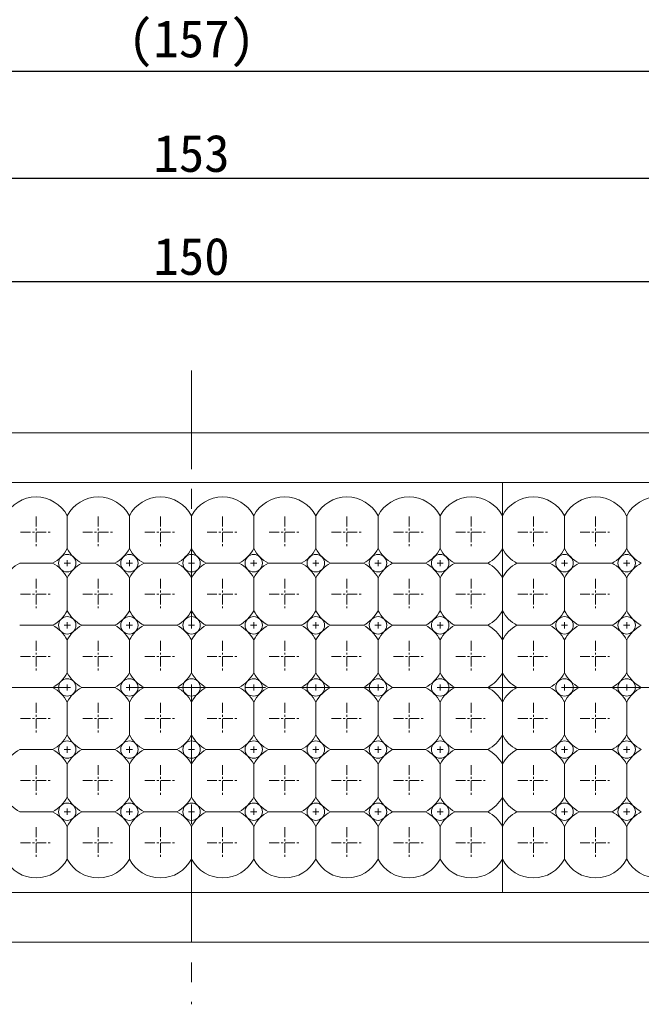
# Model space of a CAD drawing. Header units: millimetres. Extents: x -201 to 202, y 143 to 428.
# Tile 7 of 15: x -47 to 3, y 269 to 348. Entities that reach past the tile are written whole.
import ezdxf

# ---------------------------------------------------------------- set-up
doc = ezdxf.new("R2010")
doc.units = ezdxf.units.MM
doc.header["$LTSCALE"] = 0.25
doc.linetypes.add('CENTER', pattern=[50.8, 31.75, -6.35, 6.35, -6.35])
for name, color, linetype, lineweight in [('BASE', 7, 'Continuous', 20), ('CENTER', 1, 'CENTER', 9), ('DIMENSION', 6, 'Continuous', 9), ('LED LENS', 7, 'Continuous', 20)]:
    doc.layers.add(name, color=color, linetype=linetype, lineweight=lineweight)
doc.styles.add('VS Standard', font='msgothic.ttc', dxfattribs={"height": 3})
doc.dimstyles.new('VS Standard x1', dxfattribs={"dimtxt": 3, "dimasz": 3, "dimexe": 0.5, "dimexo": 0.8, "dimgap": 0.5, "dimtad": 3, "dimrnd": 0.0001, "dimzin": 9, "dimdsep": 46, "dimtxsty": 'VS Standard', "dimcen": 0, "dimaunit": 1, "dimadec": 0, "dimazin": 2, "dimtfac": 1, "dimtmove": 0, "dimatfit": 2, "dimfxl": 1, "dimtolj": 1, "dimtzin": 0, "dimarcsym": 0})

# ---------------------------------------------------------------- blocks, each defined once
blk = doc.blocks.new('*D192')
at = {"layer": 'Defpoints', "color": 0}
for p in [(41.637, 327.179), (-108.363, 315.001), (41.637, 315.001)]:
    blk.add_point(p, dxfattribs=at)
at = {"layer": 'DIMENSION', "color": 0, "lineweight": -2}
for p, q in [((-108.363, 315.801), (-108.363, 327.679)), ((41.637, 315.801), (41.637, 327.679)), ((-105.363, 327.179), (38.637, 327.179))]:
    blk.add_line(p, q, dxfattribs=at)
at = {"layer": 'DIMENSION', "color": 0}
for points in [[(-105.363, 327.679), (-105.363, 326.679), (-108.363, 327.179)], [(38.637, 326.679), (38.637, 327.679), (41.637, 327.179)]]:
    blk.add_solid(points, dxfattribs=at)
at = {"layer": 'DIMENSION', "color": 0, "insert": (-33.363, 329.179), "char_height": 3, "attachment_point": 5, "style": 'VS Standard'}
blk.add_mtext('\\A1;150', dxfattribs=at)
blk = doc.blocks.new('*D193')
at = {"layer": 'Defpoints', "color": 0}
for p in [(-109.863, 335.467), (-109.863, 315.001), (43.137, 315.001)]:
    blk.add_point(p, dxfattribs=at)
at = {"layer": 'DIMENSION', "color": 0, "lineweight": -2}
for p, q in [((-109.863, 315.801), (-109.863, 335.967)), ((40.137, 335.467), (-106.863, 335.467)), ((43.137, 315.801), (43.137, 335.967))]:
    blk.add_line(p, q, dxfattribs=at)
at = {"layer": 'DIMENSION', "color": 0}
for points in [[(-106.863, 335.967), (-106.863, 334.967), (-109.863, 335.467)], [(40.137, 334.967), (40.137, 335.967), (43.137, 335.467)]]:
    blk.add_solid(points, dxfattribs=at)
at = {"layer": 'DIMENSION', "color": 0, "insert": (-33.363, 337.467), "char_height": 3, "attachment_point": 5, "style": 'VS Standard'}
blk.add_mtext('\\A1;153', dxfattribs=at)
blk = doc.blocks.new('*D198')
at = {"layer": 'Defpoints', "color": 0}
for p in [(-111.863, 344.062), (-111.863, 305.501), (45.137, 305.481)]:
    blk.add_point(p, dxfattribs=at)
at = {"layer": 'DIMENSION', "color": 0, "lineweight": -2}
for p, q in [((-111.863, 306.301), (-111.863, 344.562)), ((42.137, 344.062), (-108.863, 344.062)), ((45.137, 306.281), (45.137, 344.562))]:
    blk.add_line(p, q, dxfattribs=at)
at = {"layer": 'DIMENSION', "color": 0}
for points in [[(-108.863, 344.562), (-108.863, 343.562), (-111.863, 344.062)], [(42.137, 343.562), (42.137, 344.562), (45.137, 344.062)]]:
    blk.add_solid(points, dxfattribs=at)
at = {"layer": 'DIMENSION', "color": 0, "insert": (-33.363, 346.313), "char_height": 3, "attachment_point": 5, "style": 'VS Standard'}
blk.add_mtext('\\A1;\\A1;(157)', dxfattribs=at)

msp = doc.modelspace()

# ---------------------------------------------------------------- linework, layer by layer
at = {"layer": 'BASE'}
for p, q in [((-108.363, 315.001), (41.637, 315.001)), ((41.637, 311.001), (-108.363, 311.001)), ((-108.363, 278.001), (41.637, 278.001)), ((41.637, 274.001), (-108.363, 274.001))]:
    msp.add_line(p, q, dxfattribs=at)
at = {"layer": 'CENTER'}
for p, q in [((-33.363, 320.001), (-33.363, 269.001)), ((-43.613, 304.501), (-43.113, 304.501)), ((-43.363, 304.751), (-43.363, 304.251)), ((-38.613, 304.501), (-38.113, 304.501)), ((-38.363, 304.751), (-38.363, 304.251)), ((-33.613, 304.501), (-33.113, 304.501)), ((-33.363, 304.751), (-33.363, 304.251)), ((-28.613, 304.501), (-28.113, 304.501)), ((-28.363, 304.751), (-28.363, 304.251)), ((-23.613, 304.501), (-23.113, 304.501)), ((-23.363, 304.751), (-23.363, 304.251)), ((-18.613, 304.501), (-18.113, 304.501)), ((-18.363, 304.751), (-18.363, 304.251)), ((-13.613, 304.501), (-13.113, 304.501)), ((-13.363, 304.751), (-13.363, 304.251)), ((-3.613, 304.501), (-3.113, 304.501)), ((-3.363, 304.751), (-3.363, 304.251)), ((1.387, 304.501), (1.887, 304.501)), ((1.637, 304.751), (1.637, 304.251)), ((-43.363, 299.751), (-43.363, 299.251)), ((-38.363, 299.751), (-38.363, 299.251)), ((-33.363, 299.751), (-33.363, 299.251)), ((-28.363, 299.751), (-28.363, 299.251)), ((-23.363, 299.751), (-23.363, 299.251)), ((-18.363, 299.751), (-18.363, 299.251)), ((-13.363, 299.751), (-13.363, 299.251)), ((-3.363, 299.751), (-3.363, 299.251)), ((1.637, 299.751), (1.637, 299.251)), ((-43.613, 299.501), (-43.113, 299.501)), ((-38.613, 299.501), (-38.113, 299.501)), ((-33.613, 299.501), (-33.113, 299.501)), ((-28.613, 299.501), (-28.113, 299.501)), ((-23.613, 299.501), (-23.113, 299.501)), ((-18.613, 299.501), (-18.113, 299.501)), ((-13.613, 299.501), (-13.113, 299.501)), ((-3.613, 299.501), (-3.113, 299.501)), ((1.387, 299.501), (1.887, 299.501)), ((-114.721, 294.501), (47.995, 294.501)), ((-43.613, 294.501), (-43.113, 294.501)), ((-43.363, 294.751), (-43.363, 294.251)), ((-38.613, 294.501), (-38.113, 294.501)), ((-38.363, 294.751), (-38.363, 294.251)), ((-33.613, 294.501), (-33.113, 294.501)), ((-33.363, 294.751), (-33.363, 294.251)), ((-28.613, 294.501), (-28.113, 294.501)), ((-28.363, 294.751), (-28.363, 294.251)), ((-23.613, 294.501), (-23.113, 294.501)), ((-23.363, 294.751), (-23.363, 294.251)), ((-18.613, 294.501), (-18.113, 294.501)), ((-18.363, 294.751), (-18.363, 294.251)), ((-13.613, 294.501), (-13.113, 294.501)), ((-13.363, 294.751), (-13.363, 294.251)), ((-3.613, 294.501), (-3.113, 294.501)), ((-3.363, 294.751), (-3.363, 294.251)), ((1.387, 294.501), (1.887, 294.501)), ((1.637, 294.751), (1.637, 294.251)), ((-43.613, 289.501), (-43.113, 289.501)), ((-43.363, 289.751), (-43.363, 289.251)), ((-38.613, 289.501), (-38.113, 289.501)), ((-38.363, 289.751), (-38.363, 289.251)), ((-33.613, 289.501), (-33.113, 289.501)), ((-33.363, 289.751), (-33.363, 289.251)), ((-28.613, 289.501), (-28.113, 289.501)), ((-28.363, 289.751), (-28.363, 289.251)), ((-23.613, 289.501), (-23.113, 289.501)), ((-23.363, 289.751), (-23.363, 289.251)), ((-18.613, 289.501), (-18.113, 289.501)), ((-18.363, 289.751), (-18.363, 289.251)), ((-13.613, 289.501), (-13.113, 289.501)), ((-13.363, 289.751), (-13.363, 289.251)), ((-3.613, 289.501), (-3.113, 289.501)), ((-3.363, 289.751), (-3.363, 289.251)), ((1.387, 289.501), (1.887, 289.501)), ((1.637, 289.751), (1.637, 289.251)), ((-43.613, 284.501), (-43.113, 284.501)), ((-43.363, 284.751), (-43.363, 284.251)), ((-38.613, 284.501), (-38.113, 284.501)), ((-38.363, 284.751), (-38.363, 284.251)), ((-33.613, 284.501), (-33.113, 284.501)), ((-33.363, 284.751), (-33.363, 284.251)), ((-28.613, 284.501), (-28.113, 284.501)), ((-28.363, 284.751), (-28.363, 284.251)), ((-23.613, 284.501), (-23.113, 284.501)), ((-23.363, 284.751), (-23.363, 284.251)), ((-18.613, 284.501), (-18.113, 284.501)), ((-18.363, 284.751), (-18.363, 284.251)), ((-13.613, 284.501), (-13.113, 284.501)), ((-13.363, 284.751), (-13.363, 284.251)), ((-3.613, 284.501), (-3.113, 284.501)), ((-3.363, 284.751), (-3.363, 284.251)), ((1.387, 284.501), (1.887, 284.501)), ((1.637, 284.751), (1.637, 284.251))]:
    msp.add_line(p, q, dxfattribs=at)
at = {"layer": 'CENTER', "ltscale": 0.1}
for p, q in [((-45.863, 308.251), (-45.863, 305.751)), ((-40.863, 308.251), (-40.863, 305.751)), ((-35.863, 308.251), (-35.863, 305.751)), ((-30.863, 308.251), (-30.863, 305.751)), ((-25.863, 308.251), (-25.863, 305.751)), ((-20.863, 308.251), (-20.863, 305.751)), ((-15.863, 308.251), (-15.863, 305.751)), ((-10.863, 308.251), (-10.863, 305.751)), ((-5.863, 308.251), (-5.863, 305.751)), ((-0.863, 308.251), (-0.863, 305.751)), ((-47.113, 307.001), (-44.613, 307.001)), ((-42.113, 307.001), (-39.613, 307.001)), ((-37.113, 307.001), (-34.613, 307.001)), ((-32.113, 307.001), (-29.613, 307.001)), ((-27.113, 307.001), (-24.613, 307.001)), ((-22.113, 307.001), (-19.613, 307.001)), ((-17.113, 307.001), (-14.613, 307.001)), ((-12.113, 307.001), (-9.613, 307.001)), ((-7.113, 307.001), (-4.613, 307.001)), ((-2.113, 307.001), (0.387, 307.001)), ((-45.863, 303.251), (-45.863, 300.751)), ((-40.863, 303.251), (-40.863, 300.751)), ((-35.863, 303.251), (-35.863, 300.751)), ((-30.863, 303.251), (-30.863, 300.751)), ((-25.863, 303.251), (-25.863, 300.751)), ((-20.863, 303.251), (-20.863, 300.751)), ((-15.863, 303.251), (-15.863, 300.751)), ((-10.863, 303.251), (-10.863, 300.751)), ((-5.863, 303.251), (-5.863, 300.751)), ((-0.863, 303.251), (-0.863, 300.751)), ((-47.113, 302.001), (-44.613, 302.001)), ((-42.113, 302.001), (-39.613, 302.001)), ((-37.113, 302.001), (-34.613, 302.001)), ((-32.113, 302.001), (-29.613, 302.001)), ((-27.113, 302.001), (-24.613, 302.001)), ((-22.113, 302.001), (-19.613, 302.001)), ((-17.113, 302.001), (-14.613, 302.001)), ((-12.113, 302.001), (-9.613, 302.001)), ((-7.113, 302.001), (-4.613, 302.001)), ((-2.113, 302.001), (0.387, 302.001)), ((-45.863, 298.251), (-45.863, 295.751)), ((-40.863, 298.251), (-40.863, 295.751)), ((-35.863, 298.251), (-35.863, 295.751)), ((-30.863, 298.251), (-30.863, 295.751)), ((-25.863, 298.251), (-25.863, 295.751)), ((-20.863, 298.251), (-20.863, 295.751)), ((-15.863, 298.251), (-15.863, 295.751)), ((-10.863, 298.251), (-10.863, 295.751)), ((-5.863, 298.251), (-5.863, 295.751)), ((-0.863, 298.251), (-0.863, 295.751)), ((-47.113, 297.001), (-44.613, 297.001)), ((-42.113, 297.001), (-39.613, 297.001)), ((-37.113, 297.001), (-34.613, 297.001)), ((-32.113, 297.001), (-29.613, 297.001)), ((-27.113, 297.001), (-24.613, 297.001)), ((-22.113, 297.001), (-19.613, 297.001)), ((-17.113, 297.001), (-14.613, 297.001)), ((-12.113, 297.001), (-9.613, 297.001)), ((-7.113, 297.001), (-4.613, 297.001)), ((-2.113, 297.001), (0.387, 297.001)), ((-45.863, 293.251), (-45.863, 290.751)), ((-40.863, 293.251), (-40.863, 290.751)), ((-35.863, 293.251), (-35.863, 290.751)), ((-30.863, 293.251), (-30.863, 290.751)), ((-25.863, 293.251), (-25.863, 290.751)), ((-20.863, 293.251), (-20.863, 290.751)), ((-15.863, 293.251), (-15.863, 290.751)), ((-10.863, 293.251), (-10.863, 290.751)), ((-5.863, 293.251), (-5.863, 290.751)), ((-0.863, 293.251), (-0.863, 290.751)), ((-47.113, 292.001), (-44.613, 292.001)), ((-42.113, 292.001), (-39.613, 292.001)), ((-37.113, 292.001), (-34.613, 292.001)), ((-32.113, 292.001), (-29.613, 292.001)), ((-27.113, 292.001), (-24.613, 292.001)), ((-22.113, 292.001), (-19.613, 292.001)), ((-17.113, 292.001), (-14.613, 292.001)), ((-12.113, 292.001), (-9.613, 292.001)), ((-7.113, 292.001), (-4.613, 292.001)), ((-2.113, 292.001), (0.387, 292.001)), ((-45.863, 288.251), (-45.863, 285.751)), ((-40.863, 288.251), (-40.863, 285.751)), ((-35.863, 288.251), (-35.863, 285.751)), ((-30.863, 288.251), (-30.863, 285.751)), ((-25.863, 288.251), (-25.863, 285.751)), ((-20.863, 288.251), (-20.863, 285.751)), ((-15.863, 288.251), (-15.863, 285.751)), ((-10.863, 288.251), (-10.863, 285.751)), ((-5.863, 288.251), (-5.863, 285.751)), ((-0.863, 288.251), (-0.863, 285.751)), ((-47.113, 287.001), (-44.613, 287.001)), ((-42.113, 287.001), (-39.613, 287.001)), ((-37.113, 287.001), (-34.613, 287.001)), ((-32.113, 287.001), (-29.613, 287.001)), ((-27.113, 287.001), (-24.613, 287.001)), ((-22.113, 287.001), (-19.613, 287.001)), ((-17.113, 287.001), (-14.613, 287.001)), ((-12.113, 287.001), (-9.613, 287.001)), ((-7.113, 287.001), (-4.613, 287.001)), ((-2.113, 287.001), (0.387, 287.001)), ((-45.863, 283.251), (-45.863, 280.751)), ((-40.863, 283.251), (-40.863, 280.751)), ((-35.863, 283.251), (-35.863, 280.751)), ((-30.863, 283.251), (-30.863, 280.751)), ((-25.863, 283.251), (-25.863, 280.751)), ((-20.863, 283.251), (-20.863, 280.751)), ((-15.863, 283.251), (-15.863, 280.751)), ((-10.863, 283.251), (-10.863, 280.751)), ((-5.863, 283.251), (-5.863, 280.751)), ((-0.863, 283.251), (-0.863, 280.751)), ((-47.113, 282.001), (-44.613, 282.001)), ((-42.113, 282.001), (-39.613, 282.001)), ((-37.113, 282.001), (-34.613, 282.001)), ((-32.113, 282.001), (-29.613, 282.001)), ((-27.113, 282.001), (-24.613, 282.001)), ((-22.113, 282.001), (-19.613, 282.001)), ((-17.113, 282.001), (-14.613, 282.001)), ((-12.113, 282.001), (-9.613, 282.001)), ((-7.113, 282.001), (-4.613, 282.001)), ((-2.113, 282.001), (0.387, 282.001))]:
    msp.add_line(p, q, dxfattribs=at)
at = {"layer": 'LED LENS'}
for p, q in [((-8.363, 311.001), (-8.363, 278.001)), ((-8.363, 308.324), (-8.363, 311.001)), ((-8.363, 311.001), (-8.363, 278.001)), ((-43.363, 308.324), (-43.363, 307.001)), ((-38.363, 308.324), (-38.363, 307.001)), ((-33.363, 308.324), (-33.363, 307.001)), ((-28.363, 308.324), (-28.363, 307.001)), ((-23.363, 308.324), (-23.363, 307.001)), ((-18.363, 308.324), (-18.363, 307.001)), ((-13.363, 308.324), (-13.363, 307.001)), ((-3.363, 308.324), (-3.363, 307.001)), ((1.637, 308.324), (1.637, 307.001)), ((-43.363, 307.001), (-43.363, 305.678)), ((-38.363, 307.001), (-38.363, 305.678)), ((-33.363, 307.001), (-33.363, 305.678)), ((-28.363, 307.001), (-28.363, 305.678)), ((-23.363, 307.001), (-23.363, 305.678)), ((-18.363, 307.001), (-18.363, 305.678)), ((-13.363, 307.001), (-13.363, 305.678)), ((-3.363, 307.001), (-3.363, 305.678)), ((1.637, 307.001), (1.637, 305.678)), ((-47.186, 304.501), (-44.54, 304.501)), ((-42.186, 304.501), (-39.54, 304.501)), ((-37.186, 304.501), (-34.54, 304.501)), ((-32.186, 304.501), (-29.54, 304.501)), ((-27.186, 304.501), (-24.54, 304.501)), ((-22.186, 304.501), (-19.54, 304.501)), ((-17.186, 304.501), (-14.54, 304.501)), ((-12.186, 304.501), (-9.54, 304.501)), ((-7.186, 304.501), (-4.54, 304.501)), ((-2.186, 304.501), (0.46, 304.501)), ((-43.363, 303.324), (-43.363, 302.001)), ((-38.363, 303.324), (-38.363, 302.001)), ((-33.363, 303.324), (-33.363, 302.001)), ((-28.363, 303.324), (-28.363, 302.001)), ((-23.363, 303.324), (-23.363, 302.001)), ((-18.363, 303.324), (-18.363, 302.001)), ((-13.363, 303.324), (-13.363, 302.001)), ((-3.363, 303.324), (-3.363, 302.001)), ((1.637, 303.324), (1.637, 302.001)), ((-43.363, 302.001), (-43.363, 300.678)), ((-38.363, 302.001), (-38.363, 300.678)), ((-33.363, 302.001), (-33.363, 300.678)), ((-28.363, 302.001), (-28.363, 300.678)), ((-23.363, 302.001), (-23.363, 300.678)), ((-18.363, 302.001), (-18.363, 300.678)), ((-13.363, 302.001), (-13.363, 300.678)), ((-3.363, 302.001), (-3.363, 300.678)), ((1.637, 302.001), (1.637, 300.678)), ((-47.186, 299.501), (-44.54, 299.501)), ((-42.186, 299.501), (-39.54, 299.501)), ((-37.186, 299.501), (-34.54, 299.501)), ((-32.186, 299.501), (-29.54, 299.501)), ((-27.186, 299.501), (-24.54, 299.501)), ((-22.186, 299.501), (-19.54, 299.501)), ((-17.186, 299.501), (-14.54, 299.501)), ((-12.186, 299.501), (-9.54, 299.501)), ((-7.186, 299.501), (-4.54, 299.501)), ((-2.186, 299.501), (0.46, 299.501)), ((-43.363, 298.324), (-43.363, 297.001)), ((-38.363, 298.324), (-38.363, 297.001)), ((-33.363, 298.324), (-33.363, 297.001)), ((-28.363, 298.324), (-28.363, 297.001)), ((-23.363, 298.324), (-23.363, 297.001)), ((-18.363, 298.324), (-18.363, 297.001)), ((-13.363, 298.324), (-13.363, 297.001)), ((-3.363, 298.324), (-3.363, 297.001)), ((1.637, 298.324), (1.637, 297.001)), ((-43.363, 297.001), (-43.363, 295.678)), ((-38.363, 297.001), (-38.363, 295.678)), ((-33.363, 297.001), (-33.363, 295.678)), ((-28.363, 297.001), (-28.363, 295.678)), ((-23.363, 297.001), (-23.363, 295.678)), ((-18.363, 297.001), (-18.363, 295.678)), ((-13.363, 297.001), (-13.363, 295.678)), ((-3.363, 297.001), (-3.363, 295.678)), ((1.637, 297.001), (1.637, 295.678)), ((-47.186, 294.501), (-44.54, 294.501)), ((-42.186, 294.501), (-39.54, 294.501)), ((-37.186, 294.501), (-34.54, 294.501)), ((-32.186, 294.501), (-29.54, 294.501)), ((-27.186, 294.501), (-24.54, 294.501)), ((-22.186, 294.501), (-19.54, 294.501)), ((-17.186, 294.501), (-14.54, 294.501)), ((-12.186, 294.501), (-9.54, 294.501)), ((-7.186, 294.501), (-4.54, 294.501)), ((-2.186, 294.501), (0.46, 294.501)), ((-43.363, 293.324), (-43.363, 292.001)), ((-38.363, 293.324), (-38.363, 292.001)), ((-33.363, 293.324), (-33.363, 292.001)), ((-28.363, 293.324), (-28.363, 292.001)), ((-23.363, 293.324), (-23.363, 292.001)), ((-18.363, 293.324), (-18.363, 292.001)), ((-13.363, 293.324), (-13.363, 292.001)), ((-3.363, 293.324), (-3.363, 292.001)), ((1.637, 293.324), (1.637, 292.001)), ((-43.363, 292.001), (-43.363, 290.678)), ((-38.363, 292.001), (-38.363, 290.678)), ((-33.363, 292.001), (-33.363, 290.678)), ((-28.363, 292.001), (-28.363, 290.678)), ((-23.363, 292.001), (-23.363, 290.678)), ((-18.363, 292.001), (-18.363, 290.678)), ((-13.363, 292.001), (-13.363, 290.678)), ((-3.363, 292.001), (-3.363, 290.678)), ((1.637, 292.001), (1.637, 290.678)), ((-47.186, 289.501), (-44.54, 289.501)), ((-42.186, 289.501), (-39.54, 289.501)), ((-37.186, 289.501), (-34.54, 289.501)), ((-32.186, 289.501), (-29.54, 289.501)), ((-27.186, 289.501), (-24.54, 289.501)), ((-22.186, 289.501), (-19.54, 289.501)), ((-17.186, 289.501), (-14.54, 289.501)), ((-12.186, 289.501), (-9.54, 289.501)), ((-7.186, 289.501), (-4.54, 289.501)), ((-2.186, 289.501), (0.46, 289.501)), ((-43.363, 288.324), (-43.363, 287.001)), ((-38.363, 288.324), (-38.363, 287.001)), ((-33.363, 288.324), (-33.363, 287.001)), ((-28.363, 288.324), (-28.363, 287.001)), ((-23.363, 288.324), (-23.363, 287.001)), ((-18.363, 288.324), (-18.363, 287.001)), ((-13.363, 287.001), (-13.363, 288.324)), ((-3.363, 288.324), (-3.363, 287.001)), ((1.637, 288.324), (1.637, 287.001)), ((-43.363, 287.001), (-43.363, 285.678)), ((-38.363, 287.001), (-38.363, 285.678)), ((-33.363, 287.001), (-33.363, 285.678)), ((-28.363, 287.001), (-28.363, 285.678)), ((-23.363, 287.001), (-23.363, 285.678)), ((-18.363, 287.001), (-18.363, 285.678)), ((-13.363, 285.678), (-13.363, 287.001)), ((-3.363, 287.001), (-3.363, 285.678)), ((1.637, 287.001), (1.637, 285.678)), ((-47.186, 284.501), (-44.54, 284.501)), ((-42.186, 284.501), (-39.54, 284.501)), ((-37.186, 284.501), (-34.54, 284.501)), ((-32.186, 284.501), (-29.54, 284.501)), ((-27.186, 284.501), (-24.54, 284.501)), ((-22.186, 284.501), (-19.54, 284.501)), ((-17.186, 284.501), (-14.54, 284.501)), ((-12.186, 284.501), (-9.54, 284.501)), ((-7.186, 284.501), (-4.54, 284.501)), ((-2.186, 284.501), (0.46, 284.501)), ((-43.363, 283.324), (-43.363, 282.001)), ((-38.363, 283.324), (-38.363, 282.001)), ((-33.363, 283.324), (-33.363, 282.001)), ((-28.363, 283.324), (-28.363, 282.001)), ((-23.363, 283.324), (-23.363, 282.001)), ((-18.363, 282.001), (-18.363, 283.324)), ((-13.363, 282.001), (-13.363, 283.324)), ((-3.363, 283.324), (-3.363, 282.001)), ((1.637, 283.324), (1.637, 282.001)), ((-43.363, 282.001), (-43.363, 280.678)), ((-38.363, 282.001), (-38.363, 280.678)), ((-33.363, 282.001), (-33.363, 280.678)), ((-28.363, 282.001), (-28.363, 280.678)), ((-23.363, 282.001), (-23.363, 280.678)), ((-18.363, 280.678), (-18.363, 282.001)), ((-13.363, 280.678), (-13.363, 282.001)), ((-3.363, 282.001), (-3.363, 280.678)), ((1.637, 282.001), (1.637, 280.678))]:
    msp.add_line(p, q, dxfattribs=at)
for centre, radius, start, end in [((-45.863, 307.001), 2.828, 27.88557, 152.11443), ((-40.863, 307.001), 2.828, 27.88557, 152.11443), ((-35.863, 307.001), 2.828, 27.88557, 152.11443), ((-30.863, 307.001), 2.828, 27.88557, 152.11443), ((-25.863, 307.001), 2.828, 27.88557, 152.11443), ((-20.863, 307.001), 2.828, 27.88557, 152.11443), ((-15.863, 307.001), 2.828, 27.88557, 152.11443), ((-10.863, 307.001), 2.828, 27.88557, 152.11443), ((-5.863, 307.001), 2.828, 27.88557, 152.11443), ((-0.863, 307.001), 2.828, 27.88557, 152.11443), ((4.137, 307.001), 2.828, 27.88557, 152.11443), ((-45.863, 307.001), 2.828, 315, 332.11443), ((-43.363, 304.501), 0.7, 45, 135), ((-40.863, 307.001), 2.828, 207.88557, 225), ((-40.863, 307.001), 2.828, 315, 332.11443), ((-38.363, 304.501), 0.7, 45, 135), ((-35.863, 307.001), 2.828, 207.88557, 225), ((-35.863, 307.001), 2.828, 315, 332.11443), ((-33.363, 304.501), 0.7, 45, 135), ((-30.863, 307.001), 2.828, 207.88557, 225), ((-30.863, 307.001), 2.828, 315, 332.11443), ((-28.363, 304.501), 0.7, 45, 135), ((-25.863, 307.001), 2.828, 207.88557, 225), ((-25.863, 307.001), 2.828, 315, 332.11443), ((-23.363, 304.501), 0.7, 45, 135), ((-20.863, 307.001), 2.828, 207.88557, 225), ((-20.863, 307.001), 2.828, 315, 332.11443), ((-18.363, 304.501), 0.7, 45, 135), ((-15.863, 307.001), 2.828, 207.88557, 225), ((-15.863, 307.001), 2.828, 315, 332.11443), ((-13.363, 304.501), 0.7, 45, 135), ((-10.863, 307.001), 2.828, 207.88557, 225), ((-10.863, 307.001), 2.828, 297.88557, 332.11443), ((-5.863, 307.001), 2.828, 207.88557, 242.11443), ((-5.863, 307.001), 2.828, 315, 332.11443), ((-3.363, 304.501), 0.7, 45, 135), ((-0.863, 307.001), 2.828, 207.88557, 225), ((-0.863, 307.001), 2.828, 315, 332.11443), ((1.637, 304.501), 0.7, 45, 135), ((4.137, 307.001), 2.828, 207.88557, 225), ((-45.863, 302.001), 2.828, 117.88557, 135), ((-45.863, 307.001), 2.828, 297.88557, 315), ((-45.863, 302.001), 2.828, 45, 62.11443), ((-43.363, 304.501), 0.7, 135, 225), ((-43.363, 304.501), 0.7, 0, 45), ((-43.363, 304.501), 0.7, 315, 0), ((-40.863, 307.001), 2.828, 225, 242.11443), ((-40.863, 302.001), 2.828, 117.88557, 135), ((-40.863, 307.001), 2.828, 297.88557, 315), ((-40.863, 302.001), 2.828, 45, 62.11443), ((-38.363, 304.501), 0.7, 135, 225), ((-38.363, 304.501), 0.7, 0, 45), ((-38.363, 304.501), 0.7, 315, 0), ((-35.863, 307.001), 2.828, 225, 242.11443), ((-35.863, 302.001), 2.828, 117.88557, 135), ((-35.863, 307.001), 2.828, 297.88557, 315), ((-35.863, 302.001), 2.828, 45, 62.11443), ((-33.363, 304.501), 0.7, 135, 225), ((-33.363, 304.501), 0.7, 0, 45), ((-33.363, 304.501), 0.7, 315, 0), ((-30.863, 307.001), 2.828, 225, 242.11443), ((-30.863, 302.001), 2.828, 117.88557, 135), ((-30.863, 307.001), 2.828, 297.88557, 315), ((-30.863, 302.001), 2.828, 45, 62.11443), ((-28.363, 304.501), 0.7, 135, 225), ((-28.363, 304.501), 0.7, 0, 45), ((-28.363, 304.501), 0.7, 315, 0), ((-25.863, 307.001), 2.828, 225, 242.11443), ((-25.863, 302.001), 2.828, 117.88557, 135), ((-25.863, 307.001), 2.828, 297.88557, 315), ((-25.863, 302.001), 2.828, 45, 62.11443), ((-23.363, 304.501), 0.7, 135, 225), ((-23.363, 304.501), 0.7, 0, 45), ((-23.363, 304.501), 0.7, 315, 0), ((-20.863, 307.001), 2.828, 225, 242.11443), ((-20.863, 302.001), 2.828, 117.88557, 135), ((-20.863, 307.001), 2.828, 297.88557, 315), ((-20.863, 302.001), 2.828, 45, 62.11443), ((-18.363, 304.501), 0.7, 135, 225), ((-18.363, 304.501), 0.7, 0, 45), ((-18.363, 304.501), 0.7, 315, 0), ((-15.863, 307.001), 2.828, 225, 242.11443), ((-15.863, 302.001), 2.828, 117.88557, 135), ((-15.863, 307.001), 2.828, 297.88557, 315), ((-15.863, 302.001), 2.828, 45, 62.11443), ((-13.363, 304.501), 0.7, 135, 225), ((-13.363, 304.501), 0.7, 0, 45), ((-13.363, 304.501), 0.7, 315, 0), ((-10.863, 307.001), 2.828, 225, 242.11443), ((-10.863, 302.001), 2.828, 117.88557, 135), ((-10.863, 302.001), 2.828, 27.88557, 62.11443), ((-5.863, 302.001), 2.828, 117.88557, 152.11443), ((-5.863, 307.001), 2.828, 297.88557, 315), ((-5.863, 302.001), 2.828, 45, 62.11443), ((-3.363, 304.501), 0.7, 135, 225), ((-3.363, 304.501), 0.7, 0, 45), ((-3.363, 304.501), 0.7, 315, 0), ((-0.863, 307.001), 2.828, 225, 242.11443), ((-0.863, 302.001), 2.828, 117.88557, 135), ((-0.863, 307.001), 2.828, 297.88557, 315), ((-0.863, 302.001), 2.828, 45, 62.11443), ((1.637, 304.501), 0.7, 135, 225), ((1.637, 304.501), 0.7, 0, 45), ((1.637, 304.501), 0.7, 315, 0), ((4.137, 307.001), 2.828, 225, 242.11443), ((4.137, 302.001), 2.828, 117.88557, 135), ((-45.863, 302.001), 2.828, 27.88557, 45), ((-43.363, 304.501), 0.7, 225, 315), ((-40.863, 302.001), 2.828, 135, 152.11443), ((-40.863, 302.001), 2.828, 27.88557, 45), ((-38.363, 304.501), 0.7, 225, 315), ((-35.863, 302.001), 2.828, 135, 152.11443), ((-35.863, 302.001), 2.828, 27.88557, 45), ((-33.363, 304.501), 0.7, 225, 315), ((-30.863, 302.001), 2.828, 135, 152.11443), ((-30.863, 302.001), 2.828, 27.88557, 45), ((-28.363, 304.501), 0.7, 225, 315), ((-25.863, 302.001), 2.828, 135, 152.11443), ((-25.863, 302.001), 2.828, 27.88557, 45), ((-23.363, 304.501), 0.7, 225, 315), ((-20.863, 302.001), 2.828, 135, 152.11443), ((-20.863, 302.001), 2.828, 27.88557, 45), ((-18.363, 304.501), 0.7, 225, 315), ((-15.863, 302.001), 2.828, 135, 152.11443), ((-15.863, 302.001), 2.828, 27.88557, 45), ((-13.363, 304.501), 0.7, 225, 315), ((-10.863, 302.001), 2.828, 135, 152.11443), ((-5.863, 302.001), 2.828, 27.88557, 45), ((-3.363, 304.501), 0.7, 225, 315), ((-0.863, 302.001), 2.828, 135, 152.11443), ((-0.863, 302.001), 2.828, 27.88557, 45), ((1.637, 304.501), 0.7, 225, 315), ((4.137, 302.001), 2.828, 135, 152.11443), ((-45.863, 302.001), 2.828, 315, 332.11443), ((-40.863, 302.001), 2.828, 207.88557, 225), ((-40.863, 302.001), 2.828, 315, 332.11443), ((-35.863, 302.001), 2.828, 207.88557, 225), ((-35.863, 302.001), 2.828, 315, 332.11443), ((-30.863, 302.001), 2.828, 207.88557, 225), ((-30.863, 302.001), 2.828, 315, 332.11443), ((-25.863, 302.001), 2.828, 207.88557, 225), ((-25.863, 302.001), 2.828, 315, 332.11443), ((-20.863, 302.001), 2.828, 207.88557, 225), ((-20.863, 302.001), 2.828, 315, 332.11443), ((-15.863, 302.001), 2.828, 207.88557, 225), ((-15.863, 302.001), 2.828, 315, 332.11443), ((-10.863, 302.001), 2.828, 207.88557, 225), ((-10.863, 302.001), 2.828, 297.88557, 332.11443), ((-5.863, 302.001), 2.828, 207.88557, 242.11443), ((-5.863, 302.001), 2.828, 315, 332.11443), ((-0.863, 302.001), 2.828, 207.88557, 225), ((-0.863, 302.001), 2.828, 315, 332.11443), ((4.137, 302.001), 2.828, 207.88557, 225), ((-45.863, 302.001), 2.828, 297.88557, 315), ((-43.363, 299.501), 0.7, 135, 225), ((-43.363, 299.501), 0.7, 45, 135), ((-43.363, 299.501), 0.7, 0, 45), ((-40.863, 302.001), 2.828, 225, 242.11443), ((-40.863, 302.001), 2.828, 297.88557, 315), ((-38.363, 299.501), 0.7, 135, 225), ((-38.363, 299.501), 0.7, 45, 135), ((-38.363, 299.501), 0.7, 0, 45), ((-35.863, 302.001), 2.828, 225, 242.11443), ((-35.863, 302.001), 2.828, 297.88557, 315), ((-33.363, 299.501), 0.7, 135, 225), ((-33.363, 299.501), 0.7, 45, 135), ((-33.363, 299.501), 0.7, 0, 45), ((-30.863, 302.001), 2.828, 225, 242.11443), ((-30.863, 302.001), 2.828, 297.88557, 315), ((-28.363, 299.501), 0.7, 135, 225), ((-28.363, 299.501), 0.7, 45, 135), ((-28.363, 299.501), 0.7, 0, 45), ((-25.863, 302.001), 2.828, 225, 242.11443), ((-25.863, 302.001), 2.828, 297.88557, 315), ((-23.363, 299.501), 0.7, 135, 225), ((-23.363, 299.501), 0.7, 45, 135), ((-23.363, 299.501), 0.7, 0, 45), ((-20.863, 302.001), 2.828, 225, 242.11443), ((-20.863, 302.001), 2.828, 297.88557, 315), ((-18.363, 299.501), 0.7, 135, 225), ((-18.363, 299.501), 0.7, 45, 135), ((-18.363, 299.501), 0.7, 0, 45), ((-15.863, 302.001), 2.828, 225, 242.11443), ((-15.863, 302.001), 2.828, 297.88557, 315), ((-13.363, 299.501), 0.7, 135, 225), ((-13.363, 299.501), 0.7, 45, 135), ((-13.363, 299.501), 0.7, 0, 45), ((-10.863, 302.001), 2.828, 225, 242.11443), ((-5.863, 302.001), 2.828, 297.88557, 315), ((-3.363, 299.501), 0.7, 135, 225), ((-3.363, 299.501), 0.7, 45, 135), ((-3.363, 299.501), 0.7, 0, 45), ((-0.863, 302.001), 2.828, 225, 242.11443), ((-0.863, 302.001), 2.828, 297.88557, 315), ((1.637, 299.501), 0.7, 135, 225), ((1.637, 299.501), 0.7, 45, 135), ((1.637, 299.501), 0.7, 0, 45), ((4.137, 302.001), 2.828, 225, 242.11443), ((-45.863, 297.001), 2.828, 45, 62.11443), ((-45.863, 297.001), 2.828, 27.88557, 45), ((-43.363, 299.501), 0.7, 225, 315), ((-40.863, 297.001), 2.828, 135, 152.11443), ((-43.363, 299.501), 0.7, 315, 0), ((-40.863, 297.001), 2.828, 117.88557, 135), ((-40.863, 297.001), 2.828, 45, 62.11443), ((-40.863, 297.001), 2.828, 27.88557, 45), ((-38.363, 299.501), 0.7, 225, 315), ((-35.863, 297.001), 2.828, 135, 152.11443), ((-38.363, 299.501), 0.7, 315, 0), ((-35.863, 297.001), 2.828, 117.88557, 135), ((-35.863, 297.001), 2.828, 45, 62.11443), ((-35.863, 297.001), 2.828, 27.88557, 45), ((-33.363, 299.501), 0.7, 225, 315), ((-30.863, 297.001), 2.828, 135, 152.11443), ((-33.363, 299.501), 0.7, 315, 0), ((-30.863, 297.001), 2.828, 117.88557, 135), ((-30.863, 297.001), 2.828, 45, 62.11443), ((-30.863, 297.001), 2.828, 27.88557, 45), ((-28.363, 299.501), 0.7, 225, 315), ((-25.863, 297.001), 2.828, 135, 152.11443), ((-28.363, 299.501), 0.7, 315, 0), ((-25.863, 297.001), 2.828, 117.88557, 135), ((-25.863, 297.001), 2.828, 45, 62.11443), ((-25.863, 297.001), 2.828, 27.88557, 45), ((-23.363, 299.501), 0.7, 225, 315), ((-20.863, 297.001), 2.828, 135, 152.11443), ((-23.363, 299.501), 0.7, 315, 0), ((-20.863, 297.001), 2.828, 117.88557, 135), ((-20.863, 297.001), 2.828, 45, 62.11443), ((-20.863, 297.001), 2.828, 27.88557, 45), ((-18.363, 299.501), 0.7, 225, 315), ((-15.863, 297.001), 2.828, 135, 152.11443), ((-18.363, 299.501), 0.7, 315, 0), ((-15.863, 297.001), 2.828, 117.88557, 135), ((-15.863, 297.001), 2.828, 45, 62.11443), ((-15.863, 297.001), 2.828, 27.88557, 45), ((-13.363, 299.501), 0.7, 225, 315), ((-10.863, 297.001), 2.828, 135, 152.11443), ((-13.363, 299.501), 0.7, 315, 0), ((-10.863, 297.001), 2.828, 117.88557, 135), ((-10.863, 297.001), 2.828, 27.88557, 62.11443), ((-5.863, 297.001), 2.828, 117.88557, 152.11443), ((-5.863, 297.001), 2.828, 45, 62.11443), ((-5.863, 297.001), 2.828, 27.88557, 45), ((-3.363, 299.501), 0.7, 225, 315), ((-0.863, 297.001), 2.828, 135, 152.11443), ((-3.363, 299.501), 0.7, 315, 0), ((-0.863, 297.001), 2.828, 117.88557, 135), ((-0.863, 297.001), 2.828, 45, 62.11443), ((-0.863, 297.001), 2.828, 27.88557, 45), ((1.637, 299.501), 0.7, 225, 315), ((4.137, 297.001), 2.828, 135, 152.11443), ((1.637, 299.501), 0.7, 315, 0), ((4.137, 297.001), 2.828, 117.88557, 135), ((-45.863, 297.001), 2.828, 315, 332.11443), ((-40.863, 297.001), 2.828, 207.88557, 225), ((-40.863, 297.001), 2.828, 315, 332.11443), ((-35.863, 297.001), 2.828, 207.88557, 225), ((-35.863, 297.001), 2.828, 315, 332.11443), ((-30.863, 297.001), 2.828, 207.88557, 225), ((-30.863, 297.001), 2.828, 315, 332.11443), ((-25.863, 297.001), 2.828, 207.88557, 225), ((-25.863, 297.001), 2.828, 315, 332.11443), ((-20.863, 297.001), 2.828, 207.88557, 225), ((-20.863, 297.001), 2.828, 315, 332.11443), ((-15.863, 297.001), 2.828, 207.88557, 225), ((-15.863, 297.001), 2.828, 315, 332.11443), ((-10.863, 297.001), 2.828, 207.88557, 225), ((-10.863, 297.001), 2.828, 297.88557, 332.11443), ((-5.863, 297.001), 2.828, 207.88557, 242.11443), ((-5.863, 297.001), 2.828, 315, 332.11443), ((-0.863, 297.001), 2.828, 207.88557, 225), ((-0.863, 297.001), 2.828, 315, 332.11443), ((4.137, 297.001), 2.828, 207.88557, 225), ((-45.863, 297.001), 2.828, 297.88557, 315), ((-43.363, 294.501), 0.7, 135, 225), ((-43.363, 294.501), 0.7, 45, 135), ((-43.363, 294.501), 0.7, 0, 45), ((-40.863, 297.001), 2.828, 225, 242.11443), ((-40.863, 297.001), 2.828, 297.88557, 315), ((-38.363, 294.501), 0.7, 135, 225), ((-38.363, 294.501), 0.7, 45, 135), ((-38.363, 294.501), 0.7, 0, 45), ((-35.863, 297.001), 2.828, 225, 242.11443), ((-35.863, 297.001), 2.828, 297.88557, 315), ((-33.363, 294.501), 0.7, 135, 225), ((-33.363, 294.501), 0.7, 45, 135), ((-33.363, 294.501), 0.7, 0, 45), ((-30.863, 297.001), 2.828, 225, 242.11443), ((-30.863, 297.001), 2.828, 297.88557, 315), ((-28.363, 294.501), 0.7, 135, 225), ((-28.363, 294.501), 0.7, 45, 135), ((-28.363, 294.501), 0.7, 0, 45), ((-25.863, 297.001), 2.828, 225, 242.11443), ((-25.863, 297.001), 2.828, 297.88557, 315), ((-23.363, 294.501), 0.7, 135, 225), ((-23.363, 294.501), 0.7, 45, 135), ((-23.363, 294.501), 0.7, 0, 45), ((-20.863, 297.001), 2.828, 225, 242.11443), ((-20.863, 297.001), 2.828, 297.88557, 315), ((-18.363, 294.501), 0.7, 135, 225), ((-18.363, 294.501), 0.7, 45, 135), ((-18.363, 294.501), 0.7, 0, 45), ((-15.863, 297.001), 2.828, 225, 242.11443), ((-15.863, 297.001), 2.828, 297.88557, 315), ((-13.363, 294.501), 0.7, 135, 225), ((-13.363, 294.501), 0.7, 45, 135), ((-13.363, 294.501), 0.7, 0, 45), ((-10.863, 297.001), 2.828, 225, 242.11443), ((-5.863, 297.001), 2.828, 297.88557, 315), ((-3.363, 294.501), 0.7, 135, 225), ((-3.363, 294.501), 0.7, 45, 135), ((-3.363, 294.501), 0.7, 0, 45), ((-0.863, 297.001), 2.828, 225, 242.11443), ((-0.863, 297.001), 2.828, 297.88557, 315), ((1.637, 294.501), 0.7, 135, 225), ((1.637, 294.501), 0.7, 45, 135), ((1.637, 294.501), 0.7, 0, 45), ((4.137, 297.001), 2.828, 225, 242.11443), ((-45.863, 292.001), 2.828, 45, 62.11443), ((-45.863, 292.001), 2.828, 27.88557, 45), ((-43.363, 294.501), 0.7, 225, 315), ((-40.863, 292.001), 2.828, 135, 152.11443), ((-43.363, 294.501), 0.7, 315, 0), ((-40.863, 292.001), 2.828, 117.88557, 135), ((-40.863, 292.001), 2.828, 45, 62.11443), ((-40.863, 292.001), 2.828, 27.88557, 45), ((-38.363, 294.501), 0.7, 225, 315), ((-35.863, 292.001), 2.828, 135, 152.11443), ((-38.363, 294.501), 0.7, 315, 0), ((-35.863, 292.001), 2.828, 117.88557, 135), ((-35.863, 292.001), 2.828, 45, 62.11443), ((-35.863, 292.001), 2.828, 27.88557, 45), ((-33.363, 294.501), 0.7, 225, 315), ((-30.863, 292.001), 2.828, 135, 152.11443), ((-33.363, 294.501), 0.7, 315, 0), ((-30.863, 292.001), 2.828, 117.88557, 135), ((-30.863, 292.001), 2.828, 45, 62.11443), ((-30.863, 292.001), 2.828, 27.88557, 45), ((-28.363, 294.501), 0.7, 225, 315), ((-25.863, 292.001), 2.828, 135, 152.11443), ((-28.363, 294.501), 0.7, 315, 0), ((-25.863, 292.001), 2.828, 117.88557, 135), ((-25.863, 292.001), 2.828, 45, 62.11443), ((-25.863, 292.001), 2.828, 27.88557, 45), ((-23.363, 294.501), 0.7, 225, 315), ((-20.863, 292.001), 2.828, 135, 152.11443), ((-23.363, 294.501), 0.7, 315, 0), ((-20.863, 292.001), 2.828, 117.88557, 135), ((-20.863, 292.001), 2.828, 45, 62.11443), ((-20.863, 292.001), 2.828, 27.88557, 45), ((-18.363, 294.501), 0.7, 225, 315), ((-15.863, 292.001), 2.828, 135, 152.11443), ((-18.363, 294.501), 0.7, 315, 0), ((-15.863, 292.001), 2.828, 117.88557, 135), ((-15.863, 292.001), 2.828, 45, 62.11443), ((-15.863, 292.001), 2.828, 27.88557, 45), ((-13.363, 294.501), 0.7, 225, 315), ((-10.863, 292.001), 2.828, 135, 152.11443), ((-13.363, 294.501), 0.7, 315, 0), ((-10.863, 292.001), 2.828, 117.88557, 135), ((-10.863, 292.001), 2.828, 27.88557, 62.11443), ((-5.863, 292.001), 2.828, 117.88557, 152.11443), ((-5.863, 292.001), 2.828, 45, 62.11443), ((-5.863, 292.001), 2.828, 27.88557, 45), ((-3.363, 294.501), 0.7, 225, 315), ((-0.863, 292.001), 2.828, 135, 152.11443), ((-3.363, 294.501), 0.7, 315, 0), ((-0.863, 292.001), 2.828, 117.88557, 135), ((-0.863, 292.001), 2.828, 45, 62.11443), ((-0.863, 292.001), 2.828, 27.88557, 45), ((1.637, 294.501), 0.7, 225, 315), ((4.137, 292.001), 2.828, 135, 152.11443), ((1.637, 294.501), 0.7, 315, 0), ((4.137, 292.001), 2.828, 117.88557, 135), ((-45.863, 292.001), 2.828, 315, 332.11443), ((-43.363, 289.501), 0.7, 45, 135), ((-40.863, 292.001), 2.828, 207.88557, 225), ((-40.863, 292.001), 2.828, 315, 332.11443), ((-38.363, 289.501), 0.7, 45, 135), ((-35.863, 292.001), 2.828, 207.88557, 225), ((-35.863, 292.001), 2.828, 315, 332.11443), ((-33.363, 289.501), 0.7, 45, 135), ((-30.863, 292.001), 2.828, 207.88557, 225), ((-30.863, 292.001), 2.828, 315, 332.11443), ((-28.363, 289.501), 0.7, 45, 135), ((-25.863, 292.001), 2.828, 207.88557, 225), ((-25.863, 292.001), 2.828, 315, 332.11443), ((-23.363, 289.501), 0.7, 45, 135), ((-20.863, 292.001), 2.828, 207.88557, 225), ((-20.863, 292.001), 2.828, 315, 332.11443), ((-18.363, 289.501), 0.7, 45, 135), ((-15.863, 292.001), 2.828, 207.88557, 225), ((-15.863, 292.001), 2.828, 315, 332.11443), ((-13.363, 289.501), 0.7, 45, 135), ((-10.863, 292.001), 2.828, 207.88557, 225), ((-10.863, 292.001), 2.828, 297.88557, 332.11443), ((-5.863, 292.001), 2.828, 207.88557, 242.11443), ((-5.863, 292.001), 2.828, 315, 332.11443), ((-3.363, 289.501), 0.7, 45, 135), ((-0.863, 292.001), 2.828, 207.88557, 225), ((-0.863, 292.001), 2.828, 315, 332.11443), ((1.637, 289.501), 0.7, 45, 135), ((4.137, 292.001), 2.828, 207.88557, 225), ((-45.863, 287.001), 2.828, 117.88557, 135), ((-45.863, 292.001), 2.828, 297.88557, 315), ((-45.863, 287.001), 2.828, 45, 62.11443), ((-43.363, 289.501), 0.7, 135, 225), ((-43.363, 289.501), 0.7, 0, 45), ((-43.363, 289.501), 0.7, 315, 0), ((-40.863, 292.001), 2.828, 225, 242.11443), ((-40.863, 287.001), 2.828, 117.88557, 135), ((-40.863, 292.001), 2.828, 297.88557, 315), ((-40.863, 287.001), 2.828, 45, 62.11443), ((-38.363, 289.501), 0.7, 135, 225), ((-38.363, 289.501), 0.7, 0, 45), ((-38.363, 289.501), 0.7, 315, 0), ((-35.863, 292.001), 2.828, 225, 242.11443), ((-35.863, 287.001), 2.828, 117.88557, 135), ((-35.863, 292.001), 2.828, 297.88557, 315), ((-35.863, 287.001), 2.828, 45, 62.11443), ((-33.363, 289.501), 0.7, 135, 225), ((-33.363, 289.501), 0.7, 0, 45), ((-33.363, 289.501), 0.7, 315, 0), ((-30.863, 292.001), 2.828, 225, 242.11443), ((-30.863, 287.001), 2.828, 117.88557, 135), ((-30.863, 292.001), 2.828, 297.88557, 315), ((-30.863, 287.001), 2.828, 45, 62.11443), ((-28.363, 289.501), 0.7, 135, 225), ((-28.363, 289.501), 0.7, 0, 45), ((-28.363, 289.501), 0.7, 315, 0), ((-25.863, 292.001), 2.828, 225, 242.11443), ((-25.863, 287.001), 2.828, 117.88557, 135), ((-25.863, 292.001), 2.828, 297.88557, 315), ((-25.863, 287.001), 2.828, 45, 62.11443), ((-23.363, 289.501), 0.7, 135, 225), ((-23.363, 289.501), 0.7, 0, 45), ((-23.363, 289.501), 0.7, 315, 0), ((-20.863, 292.001), 2.828, 225, 242.11443), ((-20.863, 287.001), 2.828, 117.88557, 135), ((-20.863, 292.001), 2.828, 297.88557, 315), ((-20.863, 287.001), 2.828, 45, 62.11443), ((-18.363, 289.501), 0.7, 135, 225), ((-18.363, 289.501), 0.7, 0, 45), ((-18.363, 289.501), 0.7, 315, 0), ((-15.863, 292.001), 2.828, 225, 242.11443), ((-15.863, 287.001), 2.828, 117.88557, 135), ((-15.863, 292.001), 2.828, 297.88557, 315), ((-15.863, 287.001), 2.828, 45, 62.11443), ((-13.363, 289.501), 0.7, 135, 225), ((-13.363, 289.501), 0.7, 0, 45), ((-13.363, 289.501), 0.7, 315, 0), ((-10.863, 292.001), 2.828, 225, 242.11443), ((-10.863, 287.001), 2.828, 117.88557, 135), ((-10.863, 287.001), 2.828, 27.88557, 62.11443), ((-5.863, 287.001), 2.828, 117.88557, 152.11443), ((-5.863, 292.001), 2.828, 297.88557, 315), ((-5.863, 287.001), 2.828, 45, 62.11443), ((-3.363, 289.501), 0.7, 135, 225), ((-3.363, 289.501), 0.7, 0, 45), ((-3.363, 289.501), 0.7, 315, 0), ((-0.863, 292.001), 2.828, 225, 242.11443), ((-0.863, 287.001), 2.828, 117.88557, 135), ((-0.863, 292.001), 2.828, 297.88557, 315), ((-0.863, 287.001), 2.828, 45, 62.11443), ((1.637, 289.501), 0.7, 135, 225), ((1.637, 289.501), 0.7, 0, 45), ((1.637, 289.501), 0.7, 315, 0), ((4.137, 292.001), 2.828, 225, 242.11443), ((4.137, 287.001), 2.828, 117.88557, 135), ((-45.863, 287.001), 2.828, 27.88557, 45), ((-43.363, 289.501), 0.7, 225, 315), ((-40.863, 287.001), 2.828, 135, 152.11443), ((-40.863, 287.001), 2.828, 27.88557, 45), ((-38.363, 289.501), 0.7, 225, 315), ((-35.863, 287.001), 2.828, 135, 152.11443), ((-35.863, 287.001), 2.828, 27.88557, 45), ((-33.363, 289.501), 0.7, 225, 315), ((-30.863, 287.001), 2.828, 135, 152.11443), ((-30.863, 287.001), 2.828, 27.88557, 45), ((-28.363, 289.501), 0.7, 225, 315), ((-25.863, 287.001), 2.828, 135, 152.11443), ((-25.863, 287.001), 2.828, 27.88557, 45), ((-23.363, 289.501), 0.7, 225, 315), ((-20.863, 287.001), 2.828, 135, 152.11443), ((-20.863, 287.001), 2.828, 27.88557, 45), ((-18.363, 289.501), 0.7, 225, 315), ((-15.863, 287.001), 2.828, 135, 152.11443), ((-15.863, 287.001), 2.828, 27.88557, 45), ((-13.363, 289.501), 0.7, 225, 315), ((-10.863, 287.001), 2.828, 135, 152.11443), ((-5.863, 287.001), 2.828, 27.88557, 45), ((-3.363, 289.501), 0.7, 225, 315), ((-0.863, 287.001), 2.828, 135, 152.11443), ((-0.863, 287.001), 2.828, 27.88557, 45), ((1.637, 289.501), 0.7, 225, 315), ((4.137, 287.001), 2.828, 135, 152.11443), ((-45.863, 287.001), 2.828, 315, 332.11443), ((-40.863, 287.001), 2.828, 207.88557, 225), ((-40.863, 287.001), 2.828, 315, 332.11443), ((-35.863, 287.001), 2.828, 207.88557, 225), ((-35.863, 287.001), 2.828, 315, 332.11443), ((-30.863, 287.001), 2.828, 207.88557, 225), ((-30.863, 287.001), 2.828, 315, 332.11443), ((-25.863, 287.001), 2.828, 207.88557, 225), ((-25.863, 287.001), 2.828, 315, 332.11443), ((-20.863, 287.001), 2.828, 207.88557, 225), ((-20.863, 287.001), 2.828, 315, 332.11443), ((-15.863, 287.001), 2.828, 207.88557, 225), ((-15.863, 287.001), 2.828, 315, 332.11443), ((-10.863, 287.001), 2.828, 207.88557, 225), ((-10.863, 287.001), 2.828, 297.88557, 332.11443), ((-5.863, 287.001), 2.828, 207.88557, 242.11443), ((-5.863, 287.001), 2.828, 315, 332.11443), ((-0.863, 287.001), 2.828, 207.88557, 225), ((-0.863, 287.001), 2.828, 315, 332.11443), ((4.137, 287.001), 2.828, 207.88557, 225), ((-45.863, 287.001), 2.828, 225, 242.11443), ((-45.863, 287.001), 2.828, 297.88557, 315), ((-45.863, 282.001), 2.828, 45, 62.11443), ((-43.363, 284.501), 0.7, 135, 225), ((-43.363, 284.501), 0.7, 45, 135), ((-43.363, 284.501), 0.7, 0, 45), ((-43.363, 284.501), 0.7, 315, 0), ((-40.863, 287.001), 2.828, 225, 242.11443), ((-40.863, 282.001), 2.828, 117.88557, 135), ((-40.863, 287.001), 2.828, 297.88557, 315), ((-40.863, 282.001), 2.828, 45, 62.11443), ((-38.363, 284.501), 0.7, 135, 225), ((-38.363, 284.501), 0.7, 45, 135), ((-38.363, 284.501), 0.7, 0, 45), ((-38.363, 284.501), 0.7, 315, 0), ((-35.863, 287.001), 2.828, 225, 242.11443), ((-35.863, 282.001), 2.828, 117.88557, 135), ((-35.863, 287.001), 2.828, 297.88557, 315), ((-35.863, 282.001), 2.828, 45, 62.11443), ((-33.363, 284.501), 0.7, 135, 225), ((-33.363, 284.501), 0.7, 45, 135), ((-33.363, 284.501), 0.7, 0, 45), ((-33.363, 284.501), 0.7, 315, 0), ((-30.863, 287.001), 2.828, 225, 242.11443), ((-30.863, 282.001), 2.828, 117.88557, 135), ((-30.863, 287.001), 2.828, 297.88557, 315), ((-30.863, 282.001), 2.828, 45, 62.11443), ((-28.363, 284.501), 0.7, 135, 225), ((-28.363, 284.501), 0.7, 45, 135), ((-28.363, 284.501), 0.7, 0, 45), ((-28.363, 284.501), 0.7, 315, 0), ((-25.863, 287.001), 2.828, 225, 242.11443), ((-25.863, 282.001), 2.828, 117.88557, 135), ((-25.863, 287.001), 2.828, 297.88557, 315), ((-25.863, 282.001), 2.828, 45, 62.11443), ((-23.363, 284.501), 0.7, 135, 225), ((-23.363, 284.501), 0.7, 45, 135), ((-23.363, 284.501), 0.7, 0, 45), ((-23.363, 284.501), 0.7, 315, 0), ((-20.863, 287.001), 2.828, 225, 242.11443), ((-20.863, 282.001), 2.828, 117.88557, 135), ((-20.863, 287.001), 2.828, 297.88557, 315), ((-20.863, 282.001), 2.828, 45, 62.11443), ((-18.363, 284.501), 0.7, 135, 225), ((-18.363, 284.501), 0.7, 45, 135), ((-18.363, 284.501), 0.7, 0, 45), ((-18.363, 284.501), 0.7, 315, 0), ((-15.863, 287.001), 2.828, 225, 242.11443), ((-15.863, 282.001), 2.828, 117.88557, 135), ((-15.863, 287.001), 2.828, 297.88557, 315), ((-15.863, 282.001), 2.828, 45, 62.11443), ((-13.363, 284.501), 0.7, 135, 225), ((-13.363, 284.501), 0.7, 45, 135), ((-13.363, 284.501), 0.7, 0, 45), ((-13.363, 284.501), 0.7, 315, 0), ((-10.863, 287.001), 2.828, 225, 242.11443), ((-10.863, 282.001), 2.828, 117.88557, 135), ((-10.863, 282.001), 2.828, 27.88557, 62.11443), ((-5.863, 282.001), 2.828, 117.88557, 152.11443), ((-5.863, 287.001), 2.828, 297.88557, 315), ((-5.863, 282.001), 2.828, 45, 62.11443), ((-3.363, 284.501), 0.7, 135, 225), ((-3.363, 284.501), 0.7, 45, 135), ((-3.363, 284.501), 0.7, 0, 45), ((-3.363, 284.501), 0.7, 315, 0), ((-0.863, 287.001), 2.828, 225, 242.11443), ((-0.863, 282.001), 2.828, 117.88557, 135), ((-0.863, 287.001), 2.828, 297.88557, 315), ((-0.863, 282.001), 2.828, 45, 62.11443), ((1.637, 284.501), 0.7, 135, 225), ((1.637, 284.501), 0.7, 45, 135), ((1.637, 284.501), 0.7, 0, 45), ((1.637, 284.501), 0.7, 315, 0), ((4.137, 287.001), 2.828, 225, 242.11443), ((4.137, 282.001), 2.828, 117.88557, 135), ((-45.863, 282.001), 2.828, 27.88557, 45), ((-43.363, 284.501), 0.7, 225, 315), ((-40.863, 282.001), 2.828, 135, 152.11443), ((-40.863, 282.001), 2.828, 27.88557, 45), ((-38.363, 284.501), 0.7, 225, 315), ((-35.863, 282.001), 2.828, 135, 152.11443), ((-35.863, 282.001), 2.828, 27.88557, 45), ((-33.363, 284.501), 0.7, 225, 315), ((-30.863, 282.001), 2.828, 135, 152.11443), ((-30.863, 282.001), 2.828, 27.88557, 45), ((-28.363, 284.501), 0.7, 225, 315), ((-25.863, 282.001), 2.828, 135, 152.11443), ((-25.863, 282.001), 2.828, 27.88557, 45), ((-23.363, 284.501), 0.7, 225, 315), ((-20.863, 282.001), 2.828, 135, 152.11443), ((-20.863, 282.001), 2.828, 27.88557, 45), ((-18.363, 284.501), 0.7, 225, 315), ((-15.863, 282.001), 2.828, 135, 152.11443), ((-15.863, 282.001), 2.828, 27.88557, 45), ((-13.363, 284.501), 0.7, 225, 315), ((-10.863, 282.001), 2.828, 135, 152.11443), ((-5.863, 282.001), 2.828, 27.88557, 45), ((-3.363, 284.501), 0.7, 225, 315), ((-0.863, 282.001), 2.828, 135, 152.11443), ((-0.863, 282.001), 2.828, 27.88557, 45), ((1.637, 284.501), 0.7, 225, 315), ((4.137, 282.001), 2.828, 135, 152.11443), ((-45.863, 282.001), 2.828, 207.88557, 332.11443), ((-40.863, 282.001), 2.828, 207.88557, 332.11443), ((-35.863, 282.001), 2.828, 207.88557, 332.11443), ((-30.863, 282.001), 2.828, 207.88557, 332.11443), ((-25.863, 282.001), 2.828, 207.88557, 332.11443), ((-20.863, 282.001), 2.828, 207.88557, 332.11443), ((-15.863, 282.001), 2.828, 207.88557, 332.11443), ((-10.863, 282.001), 2.828, 207.88557, 332.11443), ((-5.863, 282.001), 2.828, 207.88557, 332.11443), ((-0.863, 282.001), 2.828, 207.88557, 332.11443), ((4.137, 282.001), 2.828, 207.88557, 332.11443)]:
    msp.add_arc(centre, radius, start, end, dxfattribs=at)

# ---------------------------------------------------------------- dimensions: what is measured, and where the dimension line sits
at = {"layer": 'DIMENSION'}
dim = msp.add_linear_dim(base=(-111.863, 344.062), p1=(45.137, 305.481), p2=(-111.863, 305.501), text='\\A1;(<>)', dimstyle='VS Standard x1', dxfattribs=at)
dim.commit()
dim.dimension.update_dxf_attribs({"geometry": '*D198', "text_midpoint": (-33.363, 346.313)})
for base, p1, p2, picture, middle in [((-109.863, 335.467), (43.137, 315.001), (-109.863, 315.001), '*D193', (-33.363, 337.467)), ((41.637, 327.179), (-108.363, 315.001), (41.637, 315.001), '*D192', (-33.363, 329.179))]:
    dim = msp.add_linear_dim(base=base, p1=p1, p2=p2, dimstyle='VS Standard x1', dxfattribs=at)
    dim.commit()
    dim.dimension.update_dxf_attribs({"geometry": picture, "text_midpoint": middle})

doc.saveas('drawing.dxf')
